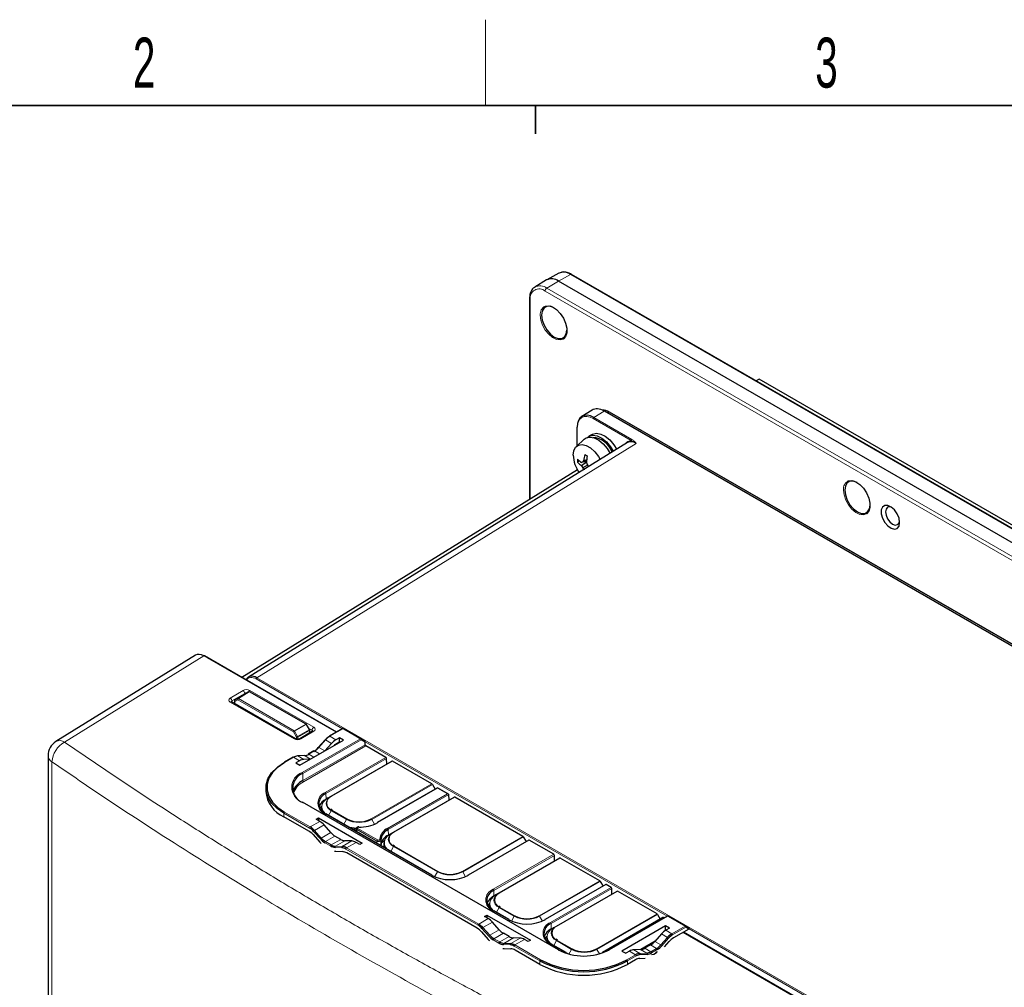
# Paper-space layout 'Blatt2' of a CAD drawing. Header units: millimetres. Extents: x 5 to 418, y 2 to 292.
# Tile 41 of 54: x 89 to 158, y 221 to 288. Entities that reach past the tile are written whole.
import ezdxf

# ---------------------------------------------------------------- set-up
doc = ezdxf.new("R2010")
doc.units = ezdxf.units.MM
doc.layers.add('SLD-0', color=7, linetype='Continuous')
doc.styles.add('SLDTEXTSTYLE0', font='TXT', dxfattribs={"width": 0.605})

psp = doc.layouts.new('Blatt2')

# ---------------------------------------------------------------- linework, layer by layer
at = {"color": 7, "linetype": 'Continuous', "lineweight": 25}
for p, q in [((125.765, 270.276), (124.948, 269.781)), ((126.623, 270.748), (125.786, 270.288)), ((191.427, 232.781), (126.609, 270.2)), ((192.335, 233.249), (127.517, 270.668)), ((124.571, 268.967), (124.571, 254.904)), ((140.633, 263.327), (140.433, 263.211)), ((181.881, 239.515), (140.633, 263.327)), ((128.949, 261.164), (128.231, 260.72)), ((185.584, 228.909), (129.831, 261.094)), ((159.691, 243.993), (130.177, 261.031)), ((127.882, 259.939), (127.882, 258.656)), ((128.4, 259.127), (127.848, 258.626)), ((128.957, 259.464), (128.722, 259.328)), ((131.438, 258.885), (104.896, 242.474)), ((127.882, 257.049), (127.882, 257.003)), ((128.065, 257.606), (127.922, 257.524)), ((128.559, 257.566), (128.214, 257.5)), ((128.556, 257.522), (128.214, 257.264)), ((128.561, 257.593), (128.294, 257.536)), ((128.632, 257.309), (128.294, 257.13)), ((128.57, 257.683), (128.352, 257.623)), ((128.413, 257.015), (128.352, 256.991)), ((127.921, 256.977), (104.441, 242.447)), ((101.188, 244), (91.433, 237.961)), ((111.059, 238.617), (101.816, 243.953)), ((111.068, 238.621), (102.046, 243.829)), ((104.705, 241.312), (103.955, 240.848)), ((104.705, 241.312), (104.706, 241.313)), ((104.916, 241.434), (104.706, 241.313)), ((104.915, 241.433), (104.916, 241.434)), ((108.947, 239.185), (104.982, 241.434)), ((108.189, 238.149), (103.716, 240.732)), ((103.923, 240.791), (103.923, 240.612)), ((109.182, 238.801), (108.972, 239.16)), ((109.383, 238.686), (108.492, 238.153)), ((109.191, 238.571), (109.191, 238.767)), ((111.483, 238.861), (110.556, 238.326)), ((111.549, 238.861), (112.767, 238.158)), ((108.499, 236.3), (111.555, 238.063)), ((110.261, 238.081), (109.787, 237.552)), ((110.719, 237.827), (110.25, 237.31)), ((111.276, 238.224), (111.019, 238.075)), ((111.072, 237.812), (111.276, 237.93)), ((111.555, 238.063), (111.276, 238.224)), ((111.276, 237.93), (111.276, 238.224)), ((111.276, 237.93), (111.3, 237.916)), ((112.767, 238.158), (113.016, 238.014)), ((113.067, 237.739), (113.064, 237.91)), ((109.485, 237.299), (109.088, 237.07)), ((114.523, 236.845), (113.114, 237.658)), ((90.88, 236.969), (90.88, 211.351)), ((108.017, 236.86), (107.401, 236.505)), ((108.479, 236.609), (108.221, 236.461)), ((108.221, 236.461), (108.499, 236.3)), ((108.8, 236.977), (108.326, 236.959)), ((109.238, 236.726), (108.776, 236.706)), ((110.697, 234.139), (114.939, 236.589)), ((114.576, 236.379), (114.57, 236.764)), ((117.738, 234.989), (114.973, 236.585)), ((106.118, 234.705), (106.118, 234.46)), ((118.141, 234.724), (113.912, 232.283)), ((117.772, 234.953), (117.963, 234.622)), ((118.903, 234.284), (118.141, 234.724)), ((118.141, 234.702), (118.141, 234.724)), ((126.598, 223.383), (108.685, 233.724)), ((110.49, 234.02), (110.333, 233.929)), ((110.491, 234.02), (110.697, 234.139)), ((115.057, 231.622), (119.3, 234.071)), ((118.937, 233.862), (118.931, 234.246)), ((124.102, 231.315), (119.333, 234.068)), ((110.019, 233.364), (110.016, 233.219)), ((117.738, 228.609), (110.314, 232.895)), ((110.763, 233.155), (110.668, 233.219)), ((109.124, 231.689), (107.387, 232.691)), ((109.635, 232.515), (109.796, 232.607)), ((109.893, 232.366), (109.635, 232.515)), ((109.796, 232.607), (109.793, 232.424)), ((109.796, 232.607), (112.851, 230.844)), ((110.661, 231.585), (110.191, 232.116)), ((112.376, 231.705), (112.433, 231.7)), ((112.446, 231.864), (112.435, 231.671)), ((114.851, 231.503), (115.057, 231.622)), ((109.423, 231.44), (109.897, 230.911)), ((111.355, 231.106), (110.958, 231.335)), ((112.133, 230.995), (111.655, 231.011)), ((112.69, 230.751), (112.433, 230.9)), ((112.851, 230.844), (112.69, 230.751)), ((114.213, 230.898), (114.41, 231.012)), ((114.38, 230.846), (114.377, 230.702)), ((114.694, 231.412), (114.85, 231.503)), ((124.519, 231.058), (120.276, 228.609)), ((124.136, 231.28), (124.327, 230.948)), ((126.273, 230.062), (124.552, 231.055)), ((111.006, 230.271), (111.48, 230.252)), ((120.909, 224.885), (111.779, 230.156)), ((115.124, 230.638), (115.028, 230.702)), ((122.446, 227.356), (126.689, 229.806)), ((126.326, 229.596), (126.32, 229.981)), ((129.488, 228.206), (126.722, 229.802)), ((129.522, 228.17), (129.713, 227.839)), ((129.904, 227.949), (125.662, 225.5)), ((126.453, 225.043), (130.696, 227.492)), ((130.28, 227.749), (129.938, 227.946)), ((130.333, 227.283), (130.327, 227.668)), ((133.495, 225.892), (130.729, 227.489)), ((122.24, 227.237), (122.083, 227.146)), ((122.241, 227.237), (122.446, 227.356)), ((121.769, 226.581), (121.766, 226.436)), ((123.124, 225.5), (122.064, 226.112)), ((122.513, 226.372), (122.418, 226.436)), ((121.42, 225.711), (121.581, 225.804)), ((121.678, 225.562), (121.42, 225.711)), ((121.581, 225.804), (121.578, 225.62)), ((121.581, 225.804), (124.636, 224.04)), ((133.911, 225.636), (129.669, 223.187)), ((134.213, 225.739), (130.131, 223.383)), ((133.529, 225.857), (133.72, 225.526)), ((133.987, 225.609), (133.945, 225.633)), ((134.279, 225.739), (135.497, 225.036)), ((121.208, 224.636), (121.682, 224.107)), ((122.446, 224.782), (121.976, 225.313)), ((126.247, 224.924), (126.09, 224.833)), ((126.247, 224.924), (126.453, 225.043)), ((134.088, 225.055), (131.033, 223.292)), ((134.366, 224.895), (134.088, 225.055)), ((134.092, 224.759), (134.088, 225.055)), ((134.092, 224.759), (134.111, 224.748)), ((134.366, 224.895), (134.108, 224.746)), ((135.723, 224.829), (134.642, 224.205)), ((135.497, 225.036), (135.742, 224.895)), ((123.14, 224.303), (122.744, 224.532)), ((123.918, 224.192), (123.44, 224.208)), ((124.476, 223.947), (124.218, 224.096)), ((124.636, 224.04), (124.476, 223.947)), ((125.776, 224.268), (125.773, 224.123)), ((126.52, 224.059), (126.424, 224.123)), ((133.354, 223.98), (132.37, 223.393)), ((133.811, 224.496), (133.341, 223.965)), ((134.013, 223.588), (134.343, 223.956)), ((157.267, 211.942), (135.333, 224.604)), ((157.507, 211.812), (135.341, 224.609)), ((122.791, 223.467), (123.265, 223.449)), ((125.3, 222.35), (123.564, 223.353)), ((127.131, 223.187), (126.071, 223.799)), ((131.033, 223.292), (131.311, 223.131)), ((131.568, 223.28), (131.311, 223.131)), ((132.346, 223.391), (131.868, 223.375)), ((133.043, 223.716), (132.646, 223.487)), ((127.321, 223.074), (127.098, 223.184)), ((131.987, 222.672), (131.429, 222.35)), ((132.286, 222.768), (132.667, 222.783))]:
    psp.add_line(p, q, dxfattribs=at)
at = {"color": 7, "linetype": 'Continuous', "lineweight": 18}
for p, q in [((126.609, 270.2), (125.782, 269.706)), ((127.436, 270.661), (126.609, 270.2)), ((192.254, 233.242), (127.436, 270.661)), ((190.484, 232.084), (125.666, 269.503)), ((125.782, 269.706), (190.6, 232.287)), ((124.62, 268.899), (124.62, 254.934)), ((131.686, 259.033), (129.033, 260.565)), ((129.797, 261.09), (129.079, 260.646)), ((129.079, 260.646), (131.733, 259.114)), ((185.55, 228.905), (129.797, 261.09)), ((130.045, 260.971), (130.144, 261.028)), ((159.631, 244.006), (130.144, 261.028)), ((127.902, 259.912), (127.902, 258.674)), ((132.031, 258.833), (105.49, 242.422)), ((127.902, 257.012), (127.902, 256.976)), ((101.781, 243.949), (92.032, 237.913)), ((111.039, 238.605), (101.781, 243.949)), ((111.477, 238.858), (105.443, 242.341)), ((105.49, 242.422), (154.184, 214.312)), ((103.63, 240.999), (104.521, 241.532)), ((104.641, 241.332), (103.75, 240.799)), ((104.163, 240.969), (104.915, 241.433)), ((104.948, 241.43), (104.197, 240.966)), ((104.641, 241.273), (104.641, 241.332)), ((104.915, 241.433), (104.705, 241.312)), ((108.914, 239.181), (104.948, 241.43)), ((104.993, 241.537), (109.467, 238.954)), ((108.104, 238.14), (103.63, 240.722)), ((103.75, 240.799), (103.753, 240.711)), ((104.151, 240.884), (103.943, 240.764)), ((103.943, 240.764), (103.943, 240.601)), ((103.955, 240.848), (104.163, 240.969)), ((108.054, 238.63), (104.151, 240.884)), ((104.197, 240.966), (108.101, 238.711)), ((108.101, 238.711), (108.914, 239.181)), ((108.946, 239.145), (108.134, 238.676)), ((109.157, 238.786), (108.946, 239.145)), ((108.262, 238.27), (108.054, 238.63)), ((108.134, 238.676), (108.342, 238.315)), ((108.342, 238.315), (109.157, 238.786)), ((109.171, 238.74), (108.356, 238.269)), ((109.467, 238.677), (108.575, 238.145)), ((109.351, 238.754), (109.137, 238.877)), ((109.171, 238.559), (109.171, 238.74)), ((109.349, 238.665), (109.351, 238.754)), ((111.516, 238.858), (110.59, 238.323)), ((112.733, 238.155), (111.516, 238.858)), ((108.262, 238.125), (108.262, 238.27)), ((108.356, 238.269), (108.356, 238.118)), ((108.652, 235.799), (112.733, 238.155)), ((112.78, 238.074), (108.699, 235.718)), ((108.706, 235.222), (113.067, 237.739)), ((110.291, 238.074), (109.817, 237.545)), ((110.719, 237.827), (110.291, 238.074)), ((111.019, 238.075), (110.59, 238.323)), ((113.064, 237.91), (112.78, 238.074)), ((134.207, 225.736), (113.06, 237.944)), ((113.114, 237.658), (108.753, 235.141)), ((109.518, 237.296), (109.122, 237.067)), ((109.475, 236.863), (109.122, 237.067)), ((109.872, 237.092), (109.518, 237.296)), ((110.237, 237.303), (109.817, 237.545)), ((91.152, 236.537), (91.152, 210.936)), ((108.05, 236.857), (107.434, 236.501)), ((108.479, 236.609), (108.05, 236.857)), ((108.823, 236.971), (108.349, 236.953)), ((108.776, 236.706), (108.349, 236.953)), ((109.243, 236.729), (108.823, 236.971)), ((110.28, 234.396), (114.523, 236.845)), ((114.57, 236.764), (110.328, 234.315)), ((114.973, 236.585), (110.73, 234.136)), ((108.706, 235.222), (108.699, 235.718)), ((113.496, 232.539), (117.738, 234.989)), ((110.333, 233.929), (110.328, 234.315)), ((117.772, 234.953), (113.529, 232.504)), ((118.141, 234.702), (113.945, 232.28)), ((114.641, 231.878), (118.836, 234.3)), ((118.836, 234.3), (118.141, 234.702)), ((126.565, 223.38), (108.652, 233.721)), ((110.333, 233.895), (110.333, 233.929)), ((118.931, 234.247), (114.688, 231.798)), ((119.333, 234.068), (115.091, 231.619)), ((107.387, 232.691), (107.387, 232.936)), ((109.181, 231.901), (107.387, 232.936)), ((107.434, 233.018), (109.228, 231.982)), ((110.505, 232.785), (110.697, 233.116)), ((111.757, 232.504), (110.697, 233.116)), ((110.73, 233.152), (111.791, 232.539)), ((109.893, 232.366), (109.228, 231.982)), ((117.705, 228.606), (110.28, 232.892)), ((111.566, 232.173), (111.757, 232.504)), ((113.722, 232.17), (113.529, 232.504)), ((109.934, 231.139), (109.46, 231.668)), ((110.191, 232.116), (109.527, 231.733)), ((109.527, 231.733), (110.001, 231.204)), ((110.661, 231.585), (110.001, 231.204)), ((112.498, 231.789), (112.49, 231.639)), ((113.884, 230.989), (112.498, 231.789)), ((112.545, 231.87), (113.931, 231.07)), ((114.694, 231.412), (114.688, 231.798)), ((110.649, 230.645), (110.253, 230.874)), ((110.958, 231.335), (110.3, 230.955)), ((110.3, 230.955), (110.697, 230.726)), ((111.355, 231.106), (110.697, 230.726)), ((111.655, 231.011), (110.995, 230.63)), ((112.133, 230.995), (111.47, 230.612)), ((112.433, 230.9), (111.768, 230.516)), ((113.887, 230.832), (113.884, 230.989)), ((114.224, 230.926), (114.42, 231.039)), ((119.86, 228.865), (124.102, 231.315)), ((124.136, 231.28), (119.893, 228.83)), ((124.552, 231.055), (120.309, 228.606)), ((111.442, 230.524), (110.968, 230.542)), ((110.995, 230.63), (111.47, 230.612)), ((120.966, 225.097), (111.721, 230.434)), ((111.768, 230.516), (121.014, 225.179)), ((114.866, 230.268), (115.057, 230.599)), ((118.121, 228.83), (115.057, 230.599)), ((115.091, 230.634), (118.155, 228.865)), ((122.03, 227.613), (126.273, 230.062)), ((126.32, 229.981), (122.077, 227.532)), ((126.722, 229.802), (122.48, 227.353)), ((117.928, 228.496), (118.121, 228.83)), ((120.086, 228.496), (119.893, 228.83)), ((125.246, 225.756), (129.488, 228.206)), ((129.522, 228.17), (125.279, 225.721)), ((122.083, 227.146), (122.077, 227.532)), ((129.938, 227.946), (125.695, 225.497)), ((126.037, 225.299), (130.28, 227.749)), ((130.327, 227.668), (126.084, 225.219)), ((130.729, 227.489), (126.487, 225.04)), ((122.083, 227.112), (122.083, 227.146)), ((123.091, 225.497), (122.03, 226.109)), ((122.255, 226.002), (122.446, 226.333)), ((123.507, 225.721), (122.446, 226.333)), ((122.48, 226.369), (123.54, 225.756)), ((121.678, 225.562), (121.014, 225.179)), ((123.314, 225.387), (123.507, 225.721)), ((125.472, 225.387), (125.279, 225.721)), ((129.253, 223.443), (133.495, 225.892)), ((133.529, 225.857), (129.286, 223.408)), ((133.945, 225.633), (129.702, 223.184)), ((134.246, 225.736), (130.164, 223.38)), ((135.463, 225.033), (134.246, 225.736)), ((121.719, 224.336), (121.245, 224.865)), ((121.976, 225.313), (121.312, 224.93)), ((121.312, 224.93), (121.786, 224.401)), ((122.446, 224.782), (121.786, 224.401)), ((126.09, 224.833), (126.084, 225.219)), ((126.09, 224.799), (126.09, 224.833)), ((134.108, 224.746), (134.537, 224.498)), ((134.537, 224.498), (135.463, 225.033)), ((135.51, 224.951), (134.584, 224.417)), ((135.723, 224.829), (135.51, 224.951)), ((154.138, 214.23), (135.746, 224.848)), ((122.435, 223.841), (122.038, 224.07)), ((122.744, 224.532), (122.085, 224.152)), ((122.085, 224.152), (122.482, 223.923)), ((123.14, 224.303), (122.482, 223.923)), ((123.44, 224.208), (122.781, 223.827)), ((123.918, 224.192), (123.255, 223.809)), ((124.218, 224.096), (123.553, 223.713)), ((126.262, 223.689), (126.453, 224.02)), ((127.514, 223.408), (126.453, 224.02)), ((126.487, 224.055), (127.547, 223.443)), ((133.341, 223.965), (133.764, 223.721)), ((133.764, 223.721), (134.238, 224.249)), ((133.811, 224.496), (134.238, 224.249)), ((134.305, 224.184), (133.831, 223.656)), ((157.232, 211.938), (135.312, 224.592)), ((123.227, 223.721), (122.753, 223.739)), ((122.781, 223.827), (123.255, 223.809)), ((125.3, 222.595), (123.506, 223.631)), ((123.553, 223.713), (125.348, 222.677)), ((127.098, 223.184), (126.037, 223.796)), ((127.323, 223.078), (127.514, 223.408)), ((129.467, 223.094), (129.286, 223.408)), ((131.568, 223.28), (131.997, 223.032)), ((131.868, 223.375), (132.296, 223.128)), ((132.346, 223.391), (132.77, 223.147)), ((133.308, 223.93), (132.421, 223.4)), ((132.646, 223.487), (133.069, 223.243)), ((133.043, 223.716), (133.465, 223.472)), ((133.069, 223.243), (133.465, 223.472)), ((133.513, 223.39), (133.116, 223.161)), ((125.3, 222.35), (125.3, 222.595)), ((131.382, 222.677), (131.997, 223.032)), ((132.044, 222.951), (131.429, 222.595)), ((131.429, 222.35), (131.429, 222.595)), ((132.296, 223.128), (132.77, 223.147)), ((132.797, 223.059), (132.323, 223.04))]:
    psp.add_line(p, q, dxfattribs=at)
at = {"color": 7, "linetype": 'Continuous', "lineweight": 25, "flags": 128}
for points in [[(126.279, 268.335), (126.029, 268.43), (125.783, 268.427), (125.587, 268.314), (125.462, 268.102), (125.418, 267.811)], [(125.667, 268.447), (125.675, 268.45), (125.915, 268.471), (126.186, 268.386), (126.462, 268.203), (126.721, 267.936), (126.938, 267.611), (127.094, 267.256), (127.176, 266.903), (127.176, 266.582), (127.094, 266.323), (126.938, 266.149), (126.921, 266.138)], [(125.418, 267.811), (125.462, 267.471), (125.587, 267.114), (125.783, 266.775), (126.029, 266.488), (126.302, 266.281), (126.575, 266.173), (126.822, 266.176), (127.017, 266.288), (127.143, 266.501), (127.186, 266.764)], [(128.4, 259.127), (128.527, 259.214), (128.789, 259.276), (129.091, 259.226), (129.411, 259.066), (129.726, 258.81), (130.011, 258.475), (130.221, 258.133)], [(128.617, 259.25), (128.751, 259.343), (129.013, 259.406), (129.315, 259.355), (129.635, 259.196), (129.95, 258.939), (130.235, 258.604), (130.442, 258.269)], [(128.957, 259.464), (128.986, 259.479), (129.248, 259.542), (129.551, 259.491), (129.871, 259.332), (130.185, 259.075), (130.47, 258.74), (130.673, 258.412)], [(127.624, 258), (127.668, 258.322), (127.794, 258.568), (127.992, 258.718), (128.247, 258.76), (128.538, 258.69), (128.842, 258.515), (129.132, 258.249), (129.388, 257.912), (129.512, 257.694)], [(147.492, 256.089), (147.242, 256.184), (146.996, 256.181), (146.8, 256.068), (146.675, 255.856), (146.632, 255.565)], [(146.88, 256.201), (146.888, 256.204), (147.128, 256.225), (147.399, 256.14), (147.675, 255.956), (147.934, 255.69), (148.151, 255.365), (148.307, 255.01), (148.389, 254.657), (148.389, 254.336), (148.307, 254.077), (148.151, 253.903), (148.134, 253.892)], [(146.632, 255.565), (146.675, 255.225), (146.8, 254.868), (146.996, 254.529), (147.242, 254.242), (147.515, 254.034), (147.789, 253.927), (148.035, 253.929), (148.23, 254.042), (148.356, 254.254), (148.399, 254.518)], [(150.473, 253.293), (150.43, 253.589), (150.304, 253.895), (150.114, 254.17), (149.885, 254.378), (149.648, 254.49), (149.435, 254.49), (149.274, 254.379), (149.188, 254.173), (149.188, 253.898), (149.274, 253.591), (149.435, 253.295), (149.648, 253.05), (149.885, 252.887), (150.114, 252.83), (150.304, 252.886), (150.43, 253.048), (150.473, 253.293)], [(149.907, 254.362), (149.789, 254.393), (149.629, 254.362), (149.521, 254.238), (149.484, 254.041), (149.521, 253.801), (149.629, 253.554), (149.789, 253.337), (149.979, 253.184), (150.168, 253.118), (150.329, 253.149), (150.436, 253.273), (150.468, 253.39)], [(103.716, 240.732), (103.714, 240.733), (103.713, 240.734)], [(109.79, 237.534), (109.787, 237.541), (109.786, 237.547), (109.787, 237.551), (109.787, 237.552)], [(107.387, 232.936), (106.902, 233.27), (106.524, 233.648), (106.266, 234.058), (106.134, 234.487), (106.134, 234.923), (106.266, 235.353), (106.524, 235.762), (106.902, 236.14), (107.387, 236.474)], [(107.434, 236.501), (106.956, 236.172), (106.584, 235.801), (106.33, 235.397), (106.201, 234.974), (106.201, 234.545), (106.33, 234.122), (106.584, 233.719), (106.956, 233.347), (107.434, 233.018)], [(110.462, 233.951), (110.541, 234.03), (110.697, 234.139)], [(110.024, 233.423), (109.945, 233.328), (109.902, 233.261)], [(110.016, 233.219), (110.016, 233.208), (110.028, 233.096)], [(114.822, 231.434), (114.901, 231.512), (115.057, 231.622)], [(114.377, 230.702), (114.376, 230.691), (114.399, 230.537)], [(122.212, 227.168), (122.291, 227.247), (122.446, 227.356)], [(121.774, 226.64), (121.695, 226.545), (121.652, 226.478)], [(121.766, 226.436), (121.766, 226.425), (121.778, 226.313)], [(126.219, 224.855), (126.298, 224.934), (126.453, 225.043)], [(125.781, 224.327), (125.702, 224.232), (125.659, 224.165)], [(125.773, 224.123), (125.773, 224.112), (125.785, 224)]]:
    psp.add_lwpolyline(points, dxfattribs=at)
at = {"color": 7, "linetype": 'Continuous', "lineweight": 18, "flags": 128}
for points in [[(126.921, 266.138), (126.721, 266.074), (126.462, 266.106), (126.186, 266.242), (125.915, 266.47), (125.675, 266.769), (125.486, 267.112), (125.365, 267.471), (125.324, 267.811)], [(148.134, 253.892), (147.934, 253.828), (147.675, 253.86), (147.399, 253.996), (147.128, 254.223), (146.888, 254.522), (146.699, 254.866), (146.579, 255.225), (146.537, 255.565)], [(108.134, 238.676), (108.124, 238.67), (108.113, 238.664), (108.102, 238.658), (108.091, 238.651), (108.08, 238.645), (108.07, 238.639), (108.062, 238.634), (108.054, 238.63)], [(108.342, 238.315), (108.332, 238.31), (108.321, 238.304), (108.31, 238.297), (108.299, 238.291), (108.288, 238.285), (108.279, 238.279), (108.27, 238.274), (108.262, 238.27)], [(110.261, 238.081), (110.263, 238.082), (110.268, 238.083), (110.274, 238.082), (110.282, 238.079), (110.291, 238.074)], [(109.787, 237.552), (109.789, 237.553), (109.794, 237.554), (109.8, 237.553), (109.808, 237.55), (109.817, 237.545)], [(110.491, 234.02), (110.299, 233.885), (110.156, 233.731), (110.068, 233.564), (110.039, 233.39), (110.068, 233.216), (110.156, 233.049), (110.299, 232.895), (110.327, 232.871)], [(110.697, 233.116), (110.541, 233.226), (110.425, 233.351), (110.354, 233.487), (110.33, 233.628), (110.354, 233.769), (110.425, 233.905), (110.462, 233.951)], [(114.851, 231.503), (114.659, 231.368), (114.517, 231.214), (114.429, 231.047), (114.399, 230.873), (114.429, 230.699), (114.517, 230.532), (114.63, 230.403)], [(115.057, 230.599), (114.901, 230.709), (114.786, 230.834), (114.714, 230.969), (114.69, 231.111), (114.714, 231.252), (114.786, 231.387), (114.822, 231.434)], [(122.241, 227.237), (122.049, 227.102), (121.906, 226.948), (121.818, 226.781), (121.788, 226.607), (121.818, 226.433), (121.906, 226.266), (122.049, 226.112), (122.077, 226.088)], [(122.446, 226.333), (122.291, 226.443), (122.175, 226.568), (122.104, 226.704), (122.08, 226.845), (122.104, 226.986), (122.175, 227.122), (122.212, 227.168)], [(126.247, 224.924), (126.055, 224.789), (125.913, 224.635), (125.825, 224.468), (125.795, 224.294), (125.825, 224.12), (125.913, 223.953), (126.055, 223.799), (126.084, 223.775)], [(126.453, 224.02), (126.298, 224.13), (126.182, 224.255), (126.111, 224.391), (126.086, 224.532), (126.111, 224.673), (126.182, 224.808), (126.219, 224.855)]]:
    psp.add_lwpolyline(points, dxfattribs=at)
at = {"color": 7, "linetype": 'Continuous', "lineweight": 18}
for centre, radius, start, end in [((126.952, 269.983), 0.833, 54.47319, 113.27203), ((127.483, 270.593), 0.0825, 65.36022, 124.60414), ((125.257, 269.002), 0.646, 50.79671, 189.21404), ((125.303, 269.058), 0.805, 53.55959, 116.59262), ((125.922, 269.491), 0.257, 123.22971, 177.34769), ((124.651, 268.972), 0.0801, 184.11393, 247.19234), ((125.939, 267.89), 0.62, 116.02315, 187.28556), ((129.136, 260.56), 0.103, 123.22971, 177.34769), ((127.914, 259.941), 0.032, 184.13119, 247.18895), ((131.789, 259.029), 0.103, 123.22971, 177.34769), ((127.915, 257.006), 0.0329, 185.08031, 246.23983), ((147.152, 255.644), 0.62, 116.02315, 187.28556), ((105.546, 242.336), 0.103, 123.22971, 177.34769), ((104.381, 241.312), 0.261, 4.27886, 57.49198), ((105.132, 241.324), 0.255, 123.23993, 157.14447), ((104.929, 241.402), 0.0344, 55.30387, 114.17385), ((104.969, 241.404), 0.0329, 65.80137, 127.85656), ((103.49, 240.779), 0.261, 4.27886, 57.49198), ((103.682, 240.653), 0.0867, 68.86025, 126.31909), ((103.956, 240.794), 0.0329, 185.07867, 246.24147), ((103.993, 240.8), 0.0619, 127.93633, 214.97606), ((104.201, 240.92), 0.0619, 127.93633, 214.97606), ((104.253, 240.88), 0.103, 123.22846, 177.33874), ((104.178, 240.937), 0.0344, 55.30387, 114.17385), ((108.934, 239.155), 0.0329, 65.80137, 127.85656), ((108.86, 239.098), 0.099, 28.85595, 57.1252), ((108.068, 240.656), 1.747, 300.1637, 301.13196), ((108.157, 238.625), 0.103, 123.22846, 177.33874), ((108.047, 238.628), 0.099, 28.85595, 57.1252), ((108.279, 240.297), 1.747, 300.1637, 301.13196), ((109.072, 238.735), 0.099, 2.87124, 31.15373), ((109.158, 238.77), 0.0333, 292.64045, 354.70608), ((109.608, 238.739), 0.257, 123.29063, 176.72092), ((109.419, 238.615), 0.0792, 52.42884, 116.31591), ((111.496, 238.83), 0.0335, 54.38242, 114.30712), ((111.535, 238.83), 0.0335, 65.68605, 125.61817), ((92.823, 236.438), 1.674, 118.20512, 176.62176), ((91.694, 237.456), 0.569, 53.50035, 117.35004), ((108.155, 238.073), 0.084, 66.35888, 127.18532), ((108.31, 238.361), 0.103, 242.65648, 296.76622), ((108.257, 238.264), 0.099, 2.87124, 31.15373), ((108.527, 238.082), 0.0794, 52.47433, 115.88882), ((112.753, 238.128), 0.0335, 65.68605, 125.61817), ((112.678, 238.068), 0.103, 3.22965, 57.34774), ((112.73, 238.109), 0.0611, 325.21974, 53.44047), ((109.499, 237.269), 0.0335, 54.38242, 114.30712), ((91.422, 237.009), 0.543, 184.14416, 240.23611), ((108.03, 236.829), 0.0335, 54.38242, 114.30712), ((108.802, 236.936), 0.0413, 59.25628, 91.9406), ((109.046, 234.76), 1.111, 110.78342, 249.21658), ((108.596, 235.712), 0.103, 3.22965, 57.34774), ((109.297, 233.988), 1.275, 115.2343, 164.97065), ((108.809, 235.228), 0.103, 183.22965, 237.34774), ((110.566, 233.644), 0.804, 110.78342, 249.21658), ((110.225, 234.309), 0.103, 3.22965, 57.34774), ((108.671, 233.694), 0.0329, 65.07715, 126.23331), ((110.917, 233.644), 0.526, 110.78342, 249.21658), ((110.711, 234.109), 0.0335, 54.38183, 114.31395), ((107.489, 232.932), 0.102, 122.60548, 177.39452), ((110.3, 232.866), 0.0329, 65.07715, 126.23331), ((110.781, 233.07), 0.0962, 121.95467, 151.14439), ((111.842, 232.458), 0.0962, 121.95467, 151.14439), ((112.643, 234.214), 1.926, 242.60967, 297.39033), ((113.445, 232.458), 0.0962, 28.85561, 58.04533), ((113.926, 232.253), 0.0329, 53.76669, 114.92285), ((109.284, 231.896), 0.102, 122.60548, 177.39452), ((109.626, 231.565), 0.195, 120.28567, 147.96719), ((112.614, 234.276), 2.388, 250.84374, 266.31132), ((112.601, 231.784), 0.103, 122.65226, 176.77035), ((114.586, 231.792), 0.103, 3.22965, 57.34774), ((115.277, 231.127), 0.526, 110.78342, 249.21658), ((115.071, 231.591), 0.0335, 54.38183, 114.31395), ((110.1, 231.036), 0.195, 120.28567, 147.96719), ((110.355, 230.869), 0.102, 122.60548, 177.39452), ((113.987, 230.984), 0.103, 122.65226, 176.77035), ((114.108, 231.051), 0.0612, 7.45141, 95.61913), ((110.752, 230.64), 0.102, 122.60548, 177.39452), ((111.04, 230.568), 0.0762, 125.62038, 200.02489), ((111.514, 230.55), 0.0762, 125.62038, 200.02489), ((111.824, 230.43), 0.102, 122.60548, 177.39452), ((115.141, 230.553), 0.0962, 121.95467, 151.14439), ((118.206, 228.784), 0.0962, 121.95467, 151.14439), ((119.007, 230.54), 1.926, 242.60967, 297.39033), ((119.809, 228.784), 0.0962, 28.85561, 58.04533), ((117.725, 228.579), 0.0329, 65.07715, 126.23331), ((120.29, 228.579), 0.0329, 53.76669, 114.92285), ((122.316, 226.861), 0.804, 110.78342, 249.21658), ((121.975, 227.526), 0.103, 3.22965, 57.34774), ((122.667, 226.861), 0.526, 110.78342, 249.21658), ((122.46, 227.326), 0.0335, 54.38183, 114.31395), ((122.05, 226.083), 0.0329, 65.07715, 126.23331), ((122.531, 226.287), 0.0962, 121.95467, 151.14439), ((123.11, 225.47), 0.0329, 65.07715, 126.23331), ((123.591, 225.675), 0.0962, 121.95467, 151.14439), ((124.393, 227.431), 1.926, 242.60967, 297.39033), ((125.195, 225.675), 0.0962, 28.85561, 58.04533), ((125.676, 225.47), 0.0329, 53.76669, 114.92285), ((134.226, 225.709), 0.0329, 53.76669, 114.92285), ((134.265, 225.709), 0.0335, 65.68605, 125.61817), ((121.069, 225.093), 0.102, 122.60548, 177.39452), ((121.411, 224.761), 0.195, 120.28567, 147.96719), ((126.322, 224.548), 0.804, 110.78342, 249.21658), ((125.982, 225.213), 0.103, 3.22965, 57.34774), ((126.674, 224.548), 0.526, 110.78342, 249.21658), ((126.467, 225.013), 0.0335, 54.38183, 114.31395), ((135.483, 225.006), 0.0335, 65.68605, 125.61817), ((135.408, 224.947), 0.102, 2.60548, 57.39452), ((135.46, 224.987), 0.0615, 324.81491, 53.64876), ((121.885, 224.232), 0.195, 120.28567, 147.96719), ((122.14, 224.066), 0.102, 122.60548, 177.39452), ((126.538, 223.974), 0.0962, 121.95467, 151.14439), ((134.14, 224.081), 0.195, 32.03281, 59.71433), ((134.482, 224.412), 0.102, 2.60548, 57.39452), ((122.537, 223.837), 0.102, 122.60548, 177.39452), ((122.825, 223.765), 0.0762, 125.62038, 200.02489), ((123.299, 223.747), 0.0762, 125.62038, 200.02489), ((123.609, 223.626), 0.102, 122.60548, 177.39452), ((126.057, 223.769), 0.0329, 65.07715, 126.23331), ((126.584, 223.353), 0.0329, 65.07715, 126.23331), ((127.598, 223.362), 0.0962, 121.95467, 151.14439), ((128.4, 225.118), 1.926, 242.60967, 297.39033), ((129.202, 223.362), 0.0962, 28.85561, 58.04533), ((130.145, 223.353), 0.0329, 53.76669, 114.92285), ((133.41, 223.385), 0.102, 2.60548, 57.39452), ((133.666, 223.552), 0.195, 32.03281, 59.71433), ((125.403, 222.591), 0.102, 122.60548, 177.39452), ((127.117, 223.157), 0.0329, 65.07715, 126.23331), ((129.683, 223.157), 0.0329, 53.76669, 114.92285), ((131.326, 222.591), 0.102, 2.60548, 57.39452), ((131.942, 222.946), 0.102, 2.60548, 57.39452), ((132.252, 223.066), 0.0762, 339.97511, 54.37962), ((132.726, 223.085), 0.0762, 339.97511, 54.37962), ((133.014, 223.156), 0.102, 2.60548, 57.39452)]:
    psp.add_arc(centre, radius, start, end, dxfattribs=at)
at = {"color": 7, "linetype": 'Continuous', "lineweight": 25}
for centre, radius, start, end in [((126.124, 269.542), 0.817, 53.60996, 116.0303), ((129.71, 260.351), 0.804, 57.32584, 92.6419), ((129.817, 261.064), 0.0334, 65.32395, 127.31983), ((130.164, 261.001), 0.0335, 65.69288, 125.61758), ((127.915, 259.936), 0.033, 115.415, 174.64674), ((128.854, 257.648), 1.609, 20.75124, 84.44074), ((129.919, 258.107), 2.297, 182.65584, 215.13588), ((130.486, 257.623), 2.566, 177.79386, 182.20614), ((129.852, 259.963), 2.958, 229.27128, 236.36561), ((131.4, 257.246), 3.071, 164.67254, 172.94357), ((130.742, 261.857), 4.443, 238.76618, 241.23919), ((134.421, 257.097), 5.88, 171.54824, 176.01342), ((129.446, 258.94), 2.08, 222.90346, 233.67882), ((130.685, 251.973), 6.055, 113.25211, 114.08461), ((131.247, 258.994), 3.492, 209.70073, 212.26913), ((130.388, 256.213), 2.476, 145.28299, 147.70945), ((131.315, 258.306), 3.241, 201.28315, 203.94422), ((133.48, 258.925), 5.126, 196.07178, 197.78491), ((132.954, 260.107), 5.149, 212.24559, 213.9895), ((101.802, 243.922), 0.0334, 65.33019, 127.34012), ((102.034, 243.806), 0.0268, 61.73179, 106.52115), ((104.949, 241.376), 0.0667, 60.4338, 120.00531), ((103.99, 240.791), 0.0667, 121.72916, 180), ((108.914, 239.127), 0.0667, 30.29884, 60.4338), ((109.124, 238.767), 0.0667, 0, 30.29884), ((111.516, 238.803), 0.0667, 60.00269, 119.99731), ((92.047, 236.969), 1.167, 121.76054, 180), ((111.139, 237.297), 1.163, 120.82793, 138.78045), ((111.229, 237.253), 1.247, 120.82793, 138.78045), ((110.57, 238.296), 0.0335, 54.38242, 114.30712), ((113.169, 237.745), 0.103, 183.22965, 237.34774), ((108.776, 237.63), 0.66, 274.05673, 301.56592), ((109.102, 237.04), 0.0335, 54.38242, 114.30712), ((108.79, 238.411), 1.33, 300.82793, 318.78045), ((108.879, 238.366), 1.247, 300.82793, 318.78045), ((107.415, 236.474), 0.0335, 54.38242, 114.30712), ((108.395, 236.294), 0.66, 94.05673, 121.56592), ((108.328, 236.917), 0.0413, 59.25628, 91.9406), ((114.468, 236.758), 0.103, 3.22965, 57.34774), ((114.953, 236.558), 0.0335, 54.38183, 114.31395), ((109.083, 234.706), 1.082, 110.78342, 249.21658), ((109.286, 234.012), 1.342, 115.59802, 161.26642), ((117.688, 234.907), 0.0962, 28.85561, 58.04533), ((108.232, 234.637), 2.121, 184.78227, 246.53787), ((110.603, 233.59), 0.775, 110.78342, 249.21658), ((110.753, 233.057), 0.968, 115.71356, 160.11244), ((110.51, 233.993), 0.0331, 125.42533, 184.54716), ((119.314, 234.041), 0.0335, 54.38183, 114.31395), ((110.622, 233.365), 0.603, 180.1527, 220.05523), ((110.295, 232.868), 0.033, 355.39227, 54.64153), ((112.643, 234.185), 1.853, 242.60967, 297.39033), ((112.693, 234.636), 2.669, 268.38774, 297.99763), ((113.931, 232.256), 0.033, 125.35847, 184.60773), ((108.485, 230.618), 1.247, 41.21955, 59.17207), ((108.585, 230.902), 1.163, 41.21955, 59.17207), ((108.59, 230.912), 1.247, 41.21955, 59.17207), ((112.622, 234.332), 2.494, 255.87773, 265.90463), ((112.72, 231.97), 0.103, 174.14285, 180.9681), ((115.017, 231.041), 0.918, 114.17353, 175.58197), ((115.05, 230.991), 0.884, 114.17353, 175.58197), ((110.979, 231.879), 1.452, 221.81589, 226.63321), ((110.934, 232.015), 1.33, 221.21955, 239.17207), ((110.939, 232.026), 1.247, 221.21955, 239.17207), ((115.05, 230.613), 0.875, 114.02211, 176.54462), ((115.069, 230.845), 0.67, 110.20378, 213.76504), ((114.87, 231.476), 0.0331, 125.42533, 184.54716), ((124.052, 231.233), 0.0962, 28.85561, 58.04533), ((124.533, 231.029), 0.0329, 53.76669, 114.92285), ((111.018, 231.245), 0.704, 238.43408, 265.94327), ((111.042, 231.289), 0.66, 238.43408, 265.94327), ((111.028, 230.783), 0.512, 257.9538, 267.55546), ((111.399, 229.909), 0.616, 58.43408, 85.94327), ((111.423, 229.954), 0.66, 58.43408, 85.94327), ((111.433, 229.594), 0.66, 58.43408, 85.94327), ((126.217, 229.975), 0.103, 3.22965, 57.34774), ((126.703, 229.775), 0.0335, 54.38183, 114.31395), ((119.007, 230.511), 1.853, 242.60967, 297.39033), ((119.007, 231.119), 2.83, 242.60967, 297.39033), ((117.719, 228.582), 0.033, 355.39227, 54.64153), ((120.295, 228.582), 0.033, 125.35847, 184.60773), ((129.437, 228.124), 0.0962, 28.85561, 58.04533), ((122.352, 226.807), 0.775, 110.78342, 249.21658), ((129.918, 227.919), 0.0329, 53.76669, 114.92285), ((130.224, 227.662), 0.103, 3.22965, 57.34774), ((130.71, 227.462), 0.0335, 54.38183, 114.31395), ((122.503, 226.274), 0.968, 115.71356, 160.11244), ((122.26, 227.21), 0.0331, 125.42533, 184.54716), ((122.372, 226.582), 0.603, 180.1527, 220.05523), ((122.044, 226.085), 0.033, 355.39227, 54.64153), ((124.393, 228.01), 2.83, 242.60967, 297.39033), ((123.105, 225.473), 0.033, 355.39227, 54.64153), ((124.393, 227.402), 1.853, 242.60967, 297.39033), ((125.681, 225.473), 0.033, 125.35847, 184.60773), ((133.444, 225.811), 0.0962, 28.85561, 58.04533), ((133.925, 225.606), 0.0329, 53.76669, 114.92285), ((134.246, 225.681), 0.0667, 60.00269, 119.99731), ((120.27, 223.815), 1.247, 41.21955, 59.17207), ((120.37, 224.098), 1.163, 41.21955, 59.17207), ((120.375, 224.108), 1.247, 41.21955, 59.17207), ((126.359, 224.494), 0.775, 110.78342, 249.21658), ((126.51, 223.961), 0.968, 115.71356, 160.11244), ((126.267, 224.897), 0.0331, 125.42533, 184.54716), ((122.764, 225.075), 1.452, 221.81589, 226.63321), ((122.72, 225.212), 1.33, 221.21955, 239.17207), ((122.724, 225.222), 1.247, 221.21955, 239.17207), ((126.379, 224.269), 0.603, 180.1527, 220.05523), ((135.176, 223.428), 1.247, 120.82793, 138.78045), ((135.181, 223.418), 1.163, 120.82793, 138.78045), ((135.281, 223.135), 1.247, 120.82793, 138.78045), ((122.803, 224.441), 0.704, 238.43408, 265.94327), ((122.827, 224.485), 0.66, 238.43408, 265.94327), ((122.813, 223.979), 0.512, 257.9538, 267.55546), ((123.184, 223.106), 0.616, 58.43408, 85.94327), ((123.208, 223.15), 0.66, 58.43408, 85.94327), ((123.218, 222.79), 0.66, 58.43408, 85.94327), ((126.051, 223.772), 0.033, 355.39227, 54.64153), ((128.365, 226.853), 3.912, 242.60967, 297.39033), ((126.579, 223.356), 0.033, 355.39227, 54.64153), ((128.4, 225.089), 1.853, 242.60967, 297.39033), ((130.15, 223.356), 0.033, 125.35847, 184.60773), ((132.827, 224.542), 1.247, 300.82793, 318.78045), ((132.831, 224.532), 1.33, 300.82793, 318.78045), ((128.365, 228.476), 6.632, 242.48054, 297.51946), ((128.365, 228.468), 6.53, 242.48054, 297.51946), ((127.112, 223.16), 0.033, 355.39227, 54.64153), ((129.688, 223.16), 0.033, 125.35847, 184.60773), ((132.332, 222.11), 0.66, 94.05673, 121.56592), ((132.343, 222.47), 0.66, 94.05673, 121.56592), ((132.367, 222.426), 0.616, 94.05673, 121.56592), ((132.723, 223.805), 0.66, 274.05673, 301.56592), ((132.748, 223.761), 0.704, 274.05673, 301.56592), ((128.365, 228.231), 6.632, 242.48054, 297.51946)]:
    psp.add_arc(centre, radius, start, end, dxfattribs=at)
for centre, major_axis, ratio, start_param, end_param in [((129.798, 259.73), (-0.835, 1.443), 0.577226, 5.49731, 6.300159), ((129.08, 259.286), (-0.835, 1.443), 0.577226, 5.49731, 7.067794), ((132.031, 257.88), (-0.582, 1.012), 0.577184, 5.499017, 6.301631), ((101.783, 242.997), (-0.585, 1.01), 0.577217, 5.497013, 6.299938), ((105.491, 241.47), (-0.585, 1.01), 0.577225, 5.497024, 6.666512), ((111.006, 237.266), (0.513, 0.859), 0.56722, 0.793746, 1.230078), ((111.059, 237.002), (0.513, 0.859), 0.56722, 0.793746, 1.054713), ((113.017, 237.937), (-0.0222, 0.0812), 0.512471, 4.247129, 5.805584), ((108.466, 235.8), (0.513, 0.859), 0.56722, 0.357413, 0.793746), ((108.404, 235.47), (0.513, 0.859), 0.56722, 0.532778, 0.706048), ((118.836, 234.246), (0.0943, 0), 0.577382, 0.017453, 1.570796), ((118.884, 234.219), (0.0324, 0.0582), 0.587367, 5.488668, 5.506121), ((109.881, 231.542), (-0.487, 0.874), 0.587367, 5.070574, 5.506906), ((110.971, 232.159), (-0.487, 0.874), 0.587367, 1.928982, 2.365314), ((111.367, 231.93), (-0.487, 0.874), 0.587367, 2.365314, 2.801646), ((112.42, 230.076), (-0.487, 0.874), 0.587367, 5.506906, 5.943239), ((121.666, 224.739), (-0.487, 0.874), 0.587367, 5.070574, 5.506906), ((122.756, 225.356), (-0.487, 0.874), 0.587367, 1.928982, 2.365314), ((134.121, 223.922), (0.487, 0.874), 0.587367, 0.776279, 1.212611), ((135.675, 224.856), (0.0809, 0.0217), 0.51759, 5.190086, 6.760882), ((123.152, 225.127), (-0.487, 0.874), 0.587367, 2.365314, 2.801646), ((124.206, 223.273), (-0.487, 0.874), 0.587367, 5.506906, 5.943239), ((133.03, 224.539), (0.487, 0.874), 0.587367, 3.917871, 4.354204), ((131.581, 222.456), (0.487, 0.874), 0.587367, 0.339947, 0.776279), ((132.634, 224.31), (0.487, 0.874), 0.587367, 3.481539, 3.917871), ((133.078, 223.306), (0.433, 0.007), 0.587473, 4.795405, 6.181725), ((133.079, 223.252), (0.367, 0.007), 0.589303, 5.550065, 6.272216)]:
    psp.add_ellipse(centre, major_axis=major_axis, ratio=ratio, start_param=start_param, end_param=end_param, dxfattribs=at)
at = {"color": 7, "linetype": 'Continuous', "lineweight": 18}
for centre, major_axis, ratio, start_param, end_param in [((129.033, 259.258), (-0.8, 1.386), 0.577201, 5.498017, 7.0685), ((132.078, 257.907), (-0.617, 1.068), 0.577206, 5.963116, 6.626795), ((105.444, 241.443), (-0.55, 0.953), 0.577206, 5.498021, 6.575586), ((104.757, 241.396), (0.333, 0.005), 0.587831, 0.776152, 2.346644), ((104.759, 241.261), (0.167, 0.006), 0.618458, 1.341988, 2.335079), ((103.866, 240.863), (0.333, 0.005), 0.58748, 2.347599, 3.91809), ((103.868, 240.729), (0.167, 0), 0.597666, 2.356933, 3.154135), ((109.233, 238.679), (0.167, 0.011), 0.595357, 6.213133, 7.029934), ((109.231, 238.813), (0.334, 0.005), 0.587108, 5.488255, 7.058746), ((108.34, 238.281), (0.333, 0.005), 0.587472, 3.918085, 5.488576)]:
    psp.add_ellipse(centre, major_axis=major_axis, ratio=ratio, start_param=start_param, end_param=end_param, dxfattribs=at)
at = {"color": 7, "linetype": 'Continuous', "lineweight": 25}
for points, knots in [([(127.517, 270.668), (127.462, 270.697), (127.303, 270.781), (127.051, 270.841), (126.803, 270.835), (126.685, 270.767), (126.64, 270.741)], [0, 0, 0, 0, 0.179559, 0.521521, 0.821854, 1, 1, 1, 1]), ([(124.948, 269.768), (124.926, 269.758), (124.822, 269.712), (124.698, 269.538), (124.589, 269.28), (124.577, 269.07), (124.571, 268.967)], [0, 0, 0, 0, 0.0867911, 0.3928072, 0.7003313, 1, 1, 1, 1]), ([(103.716, 240.732), (103.709, 240.737), (103.696, 240.746), (103.697, 240.745), (103.698, 240.745)], [0, 0, 0, 0, 0.593656, 1, 1, 1, 1]), ([(109.404, 238.701), (109.404, 238.701), (109.405, 238.706), (109.4, 238.696), (109.388, 238.688), (109.383, 238.686)], [0, 0, 0, 0, 0.093351, 0.692666, 1, 1, 1, 1]), ([(108.492, 238.153), (108.481, 238.147), (108.458, 238.135), (108.404, 238.121), (108.339, 238.115), (108.275, 238.12), (108.221, 238.134), (108.199, 238.144), (108.189, 238.149)], [0, 0, 0, 0, 0.155842, 0.320249, 0.499357, 0.686668, 0.853525, 1, 1, 1, 1]), ([(112.618, 231.979), (112.613, 231.98), (112.586, 231.982), (112.539, 231.97), (112.49, 231.944), (112.461, 231.908), (112.448, 231.878), (112.45, 231.863), (112.45, 231.862)], [0, 0, 0, 0, 0.068165, 0.332844, 0.586902, 0.794356, 0.982324, 1, 1, 1, 1]), ([(112.45, 231.862), (112.45, 231.866), (112.451, 231.872), (112.453, 231.879), (112.454, 231.881)], [0, 0, 0, 0, 0.5772922, 1, 1, 1, 1]), ([(114.168, 231.059), (114.17, 230.994), (114.173, 230.863), (114.176, 230.733), (114.177, 230.666)], [0, 0, 0, 0, 0.4929092, 1, 1, 1, 1])]:
    psp.add_open_spline(points, degree=3, knots=knots, dxfattribs=at)
at = {"color": 7, "linetype": 'Continuous', "lineweight": 18}
for points, knots in [([(131.733, 259.114), (131.789, 259.074), (131.887, 259.004), (131.971, 258.905), (132.015, 258.853), (132.031, 258.834), (132.031, 258.833)], [0, 0, 0, 0, 0.472729, 0.812204, 0.993284, 1, 1, 1, 1]), ([(131.686, 259.033), (131.743, 259.011), (131.842, 258.971), (131.95, 258.896), (132.009, 258.851), (132.031, 258.834), (132.031, 258.833)], [0, 0, 0, 0, 0.461529, 0.806843, 0.992965, 1, 1, 1, 1]), ([(92.032, 237.913), (93.314, 237.037), (95.877, 235.284), (99.44, 232.958), (102.668, 230.91), (105.545, 229.133), (108.462, 227.376), (111.415, 225.643), (114.405, 223.933), (117.431, 222.246), (120.495, 220.582), (123.673, 218.897), (125.85, 217.782), (126.979, 217.204)], [0, 0, 0, 0, 0.118734, 0.237507, 0.321524, 0.405556, 0.489627, 0.573712, 0.657645, 0.741591, 0.825577, 0.909577, 1, 1, 1, 1]), ([(126.222, 215.755), (125.089, 216.335), (121.854, 217.993), (116.626, 220.803), (110.586, 224.211), (104.695, 227.713), (99.521, 230.953), (95.011, 233.898), (92.439, 235.657), (91.152, 236.537)], [0, 0, 0, 0, 0.090426, 0.258303, 0.426287, 0.594334, 0.762488, 0.881225, 1, 1, 1, 1]), ([(112.498, 231.789), (112.495, 231.791), (112.489, 231.795), (112.48, 231.802), (112.472, 231.809), (112.465, 231.817), (112.458, 231.827), (112.453, 231.838), (112.45, 231.849), (112.449, 231.856), (112.45, 231.86), (112.45, 231.862)], [0, 0, 0, 0, 0.1039252, 0.2086076, 0.3156847, 0.4235909, 0.5254063, 0.7310075, 0.8360152, 0.9378171, 1, 1, 1, 1]), ([(112.618, 231.969), (112.606, 231.968), (112.584, 231.967), (112.554, 231.957), (112.53, 231.943), (112.517, 231.924), (112.515, 231.905), (112.524, 231.885), (112.538, 231.875), (112.545, 231.87)], [0, 0, 0, 0, 0.142474, 0.284952, 0.427322, 0.569562, 0.711749, 0.853982, 1, 1, 1, 1]), ([(114.168, 231.059), (114.168, 231.056), (114.168, 231.051), (114.167, 231.043), (114.164, 231.035), (114.158, 231.024), (114.151, 231.015), (114.141, 231.005), (114.13, 230.997), (114.117, 230.989), (114.103, 230.982), (114.087, 230.976), (114.071, 230.971), (114.053, 230.967), (114.035, 230.964), (114.016, 230.963), (113.998, 230.962), (113.984, 230.963), (113.965, 230.964), (113.947, 230.967), (113.93, 230.971), (113.917, 230.975), (113.906, 230.979), (113.894, 230.984), (113.887, 230.988), (113.884, 230.989)], [0, 0, 0, 0, 0.035834, 0.071928, 0.108849, 0.146055, 0.21645, 0.252054, 0.288261, 0.358647, 0.394246, 0.430449, 0.500866, 0.536481, 0.572701, 0.643156, 0.678821, 0.715072, 0.750195, 0.821251, 0.857523, 0.892669, 0.928062, 0.963738, 1, 1, 1, 1]), ([(113.931, 231.07), (113.94, 231.066), (113.957, 231.058), (113.991, 231.052), (114.025, 231.054), (114.056, 231.061), (114.082, 231.074), (114.099, 231.092), (114.101, 231.105), (114.102, 231.112)], [0, 0, 0, 0, 0.142474, 0.284952, 0.427322, 0.569562, 0.711749, 0.853982, 1, 1, 1, 1])]:
    psp.add_open_spline(points, degree=3, knots=knots, dxfattribs=at)
at = {"layer": 'SLD-0', "lineweight": 18}
psp.add_line((121.5, 282.5), (121.5, 288.5), dxfattribs=at)
at = {"layer": 'SLD-0', "lineweight": 35}
psp.add_line((408, 282.5), (26, 282.5), dxfattribs=at)
at = {"layer": 'SLD-0'}
for p, q in [((125, 280.5), (125, 282.5)), ((125, 282.5), (125, 280.5))]:
    psp.add_line(p, q, dxfattribs=at)

# ---------------------------------------------------------------- texts
at = {"layer": 'SLD-0', "char_height": 3.5, "attachment_point": 2, "style": 'SLDTEXTSTYLE0'}
for s, insert in [('2', (97.603, 287.243)), ('3', (145.353, 287.243))]:
    psp.add_mtext(s, dxfattribs=dict(at, insert=insert))

doc.saveas('drawing.dxf')
